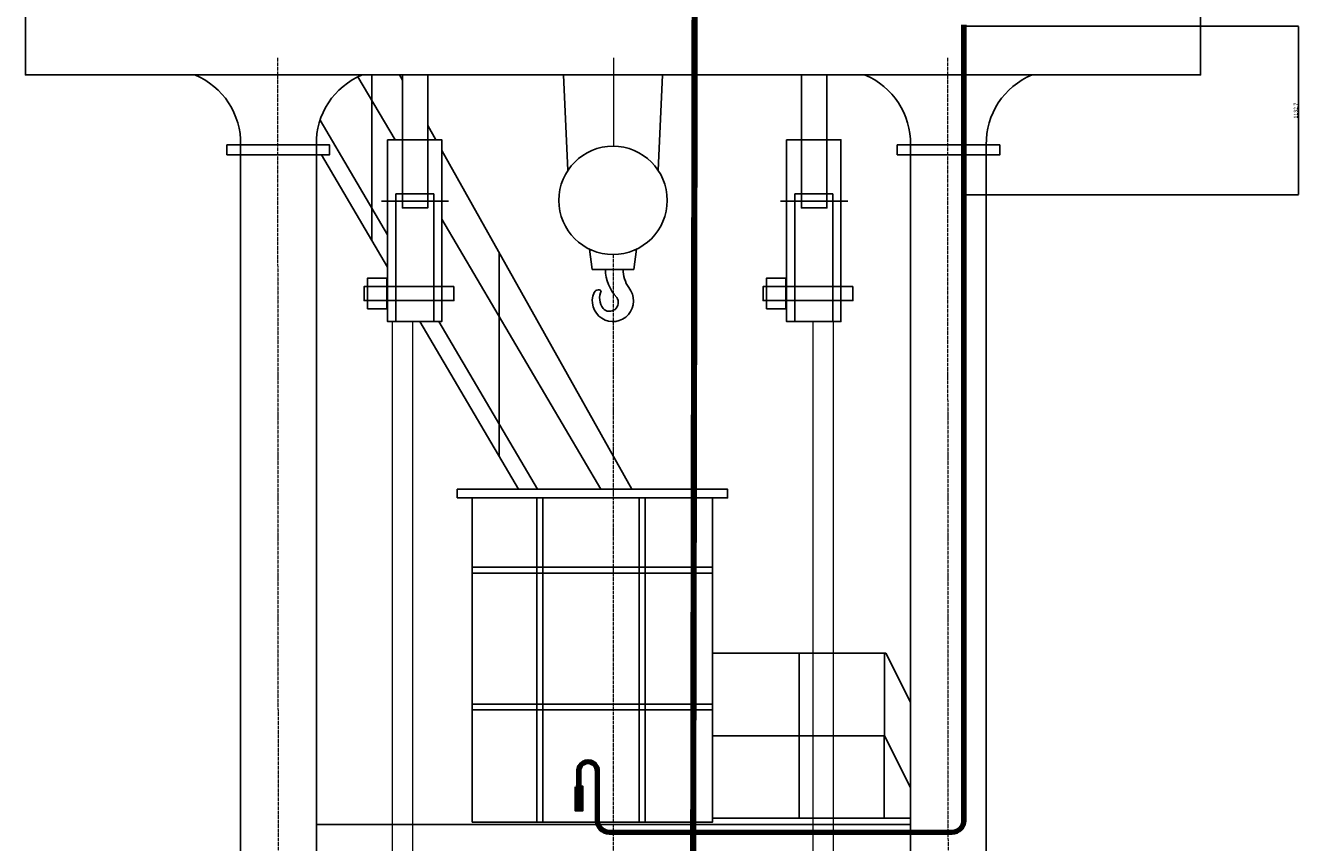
# Model space of a CAD drawing. Header units: millimetres. Extents: x -404827 to -46036, y 267324 to 306977.
# Tile 13 of 55: x -191031 to -182480, y 287544 to 293032. Entities that reach past the tile are written whole.
import ezdxf

# ---------------------------------------------------------------- set-up
doc = ezdxf.new("R2010")
doc.units = ezdxf.units.MM
doc.linetypes.add('ACAD_ISO04W100', pattern=[30, 24, -3, 0, -3])
doc.layers.add('Осевая', color=80, linetype='ACAD_ISO04W100', lineweight=20)
doc.layers.add('Основная', color=1, linetype='Continuous', lineweight=50)
doc.styles.get("Standard").update_dxf_attribs({"font": 'arial.ttf'})
doc.dimstyles.new('ISO-25', dxfattribs={"dimtxt": 2.5, "dimasz": 2.5, "dimexe": 1.25, "dimexo": 0.625, "dimtad": 1, "dimtxsty": 'Standard', "dimcen": 2.5, "dimadec": 0, "dimazin": 0, "dimtfac": 1, "dimtmove": 0, "dimatfit": 3, "dimfxl": 1, "dimarcsym": 0})

# ---------------------------------------------------------------- blocks, each defined once
blk = doc.blocks.new('*D113')
at = {"color": 0, "lineweight": -2, "transparency": 16777216}
for p, q in [((-184708.5, 293026.4), (-182479.5, 293026.4)), ((-182480.8, 293023.9), (-182480.8, 291896.2)), ((-184708.5, 291893.7), (-182479.5, 291893.7))]:
    blk.add_line(p, q, dxfattribs=at)
at = {"color": 0, "transparency": 16777216}
for points in [[(-182481.2, 293023.9), (-182480.4, 293023.9), (-182480.8, 293026.4)], [(-182481.2, 291896.2), (-182480.4, 291896.2), (-182480.8, 291893.7)]]:
    blk.add_solid(points, dxfattribs=at)
at = {"layer": 'Defpoints', "color": 0, "transparency": 16777216}
for p in [(-184709.1, 293026.4), (-184709.1, 291893.7), (-182480.8, 291893.7)]:
    blk.add_point(p, dxfattribs=at)
at = {"color": 0, "transparency": 16777216, "insert": (-182496.4, 292460.1), "char_height": 25, "attachment_point": 5, "rotation": 90}
blk.add_mtext('1132,7', dxfattribs=at)

msp = doc.modelspace()

# ---------------------------------------------------------------- linework, layer by layer
for p, q in [((-188797.834, 292686.651), (-188548.933, 292264.337)), ((-188703.716, 291587.723), (-188703.716, 292699.614)), ((-188519.507, 292699.614), (-188499.593, 292664.146)), ((-187388.15, 292058.049), (-187417.52, 292699.614)), ((-186780.979, 292058.049), (-186751.609, 292699.614)), ((-189052.344, 292396.499), (-188598.553, 291626.545)), ((-188328.582, 292359.562), (-188275.118, 292264.337)), ((-189043.211, 292163.747), (-188598.553, 291409.291)), ((-188234.56, 292192.101), (-186957.369, 289917.319)), ((-188544.078, 291042.87), (-188544.078, 291901.57)), ((-188544.078, 291901.57), (-188416.557, 291901.57)), ((-188289.035, 291901.57), (-188416.557, 291901.57)), ((-188289.035, 291042.87), (-188289.035, 291901.57)), ((-185863.57, 291042.87), (-185863.57, 291901.57)), ((-185863.57, 291901.57), (-185736.049, 291901.57)), ((-185608.527, 291901.57), (-185736.049, 291901.57)), ((-185608.527, 291042.87), (-185608.527, 291901.57)), ((-188234.56, 291730.937), (-187165.66, 289917.319)), ((-187848.434, 290136.553), (-187848.434, 291501.509)), ((-188382.594, 291042.87), (-187719.223, 289917.319)), ((-188254.55, 291042.87), (-187591.179, 289917.319)), ((-185252.364, 288815.647), (-185086.248, 288487.619)), ((-185261.92, 288261.365), (-185086.297, 287914.562))]:
    msp.add_line(p, q)
for points in [[(-191031.341, 293269.206), (-191031.341, 292699.614), (-183137.788, 292699.614), (-183137.788, 293255.731)], [(-188639.562, 291852.599), (-188414.088, 291852.599)], [(-188188.614, 291852.599), (-188414.088, 291852.599)], [(-185959.054, 291852.599), (-185733.58, 291852.599)], [(-185508.105, 291852.599), (-185733.58, 291852.599)], [(-187242.189, 291528.711), (-187225.317, 291393.225)], [(-186926.939, 291528.711), (-186943.812, 291393.225)], [(-187225.317, 291393.225), (-186943.812, 291393.225)], [(-185086.314, 287707.063), (-186415.36, 287707.126), (-186415.36, 288815.691), (-185252.364, 288815.647)], [(-185833.862, 288815.669), (-185833.903, 287707.104)], [(-185261.899, 288815.666), (-185261.941, 287707.102)], [(-186415.36, 288261.408), (-185261.92, 288261.365)]]:
    msp.add_lwpolyline(points)
for points in [[(-188499.593, 292699.614), (-188328.582, 292699.614), (-188328.582, 291806.704), (-188499.593, 291806.704)], [(-185819.085, 292699.614), (-185648.074, 292699.614), (-185648.074, 291806.704), (-185819.085, 291806.704)], [(-189678.135, 292229.501), (-188988.499, 292229.501), (-188988.499, 292163.747), (-189678.135, 292163.747)], [(-189585.93, 292229.501), (-189077.341, 292229.501), (-189077.341, 284743.618), (-189585.93, 284743.618)], [(-188598.553, 292264.337), (-188234.56, 292264.337), (-188234.56, 291042.87), (-188598.553, 291042.87)], [(-185918.045, 292264.337), (-185554.052, 292264.337), (-185554.052, 291042.87), (-185918.045, 291042.87)], [(-184485.136, 292229.501), (-185174.772, 292229.501), (-185174.772, 292163.747), (-184485.136, 292163.747)], [(-184577.341, 292229.501), (-185085.93, 292229.501), (-185086.566, 284743.619), (-184577.977, 284743.619)], [(-188153.646, 291278.254), (-188756.579, 291278.254), (-188756.579, 291183.767), (-188153.646, 291183.767)], [(-188604.683, 291335.566), (-188733.33, 291335.566), (-188733.33, 291129.554), (-188604.683, 291129.554)], [(-185473.138, 291278.254), (-186076.071, 291278.254), (-186076.071, 291183.767), (-185473.138, 291183.767)], [(-185924.175, 291335.566), (-186052.822, 291335.566), (-186052.822, 291129.554), (-185924.175, 291129.554)], [(-188130.884, 289859.04), (-186315.005, 289859.04), (-186315.005, 289917.319), (-188130.884, 289917.319)], [(-188030.529, 289859.04), (-186415.36, 289859.04), (-186415.36, 287681.191), (-188030.529, 287681.191)], [(-187596.768, 289859.04), (-187554.964, 289859.04), (-187554.964, 287681.191), (-187596.768, 287681.191)], [(-186909.659, 289859.04), (-186867.854, 289859.04), (-186867.854, 287681.191), (-186909.659, 287681.191)], [(-188030.529, 289392.562), (-186415.36, 289392.562), (-186415.36, 289353.225), (-188030.529, 289353.225)], [(-188030.529, 288474.37), (-186415.36, 288474.37), (-186415.36, 288435.032), (-188030.529, 288435.032)], [(-189077.341, 287664.492), (-185086.363, 287664.429), (-185086.363, 287137.172), (-189077.341, 287137.235)]]:
    msp.add_lwpolyline(points, close=True)
msp.add_circle((-187084.564, 291856.968), 364.14)
for centre, radius, start, end in [((-190081.137, 292240.747), 495.335, 358.6990381, 67.8769605), ((-188582.134, 292240.747), 495.335, 112.1230395, 181.3009619), ((-185581.137, 292240.748), 495.335, 358.6990381, 67.8769605), ((-184082.134, 292240.747), 495.335, 112.1230395, 181.3009619), ((-186858.112, 291395.889), 277.363, 180.550278, 223.3752076), ((-186792.446, 291396.632), 224.951, 180.8679545, 214.0305473), ((-187085.103, 291181.568), 138.698, 155.9578972, 40.0112298), ((-187182.631, 291223.445), 32.603, 54.385289, 160.1859734), ((-187057.073, 291200.333), 117.556, 155.034937, 216.3939561), ((-187108.207, 291171.063), 59.417, 222.9446155, 35.306744)]:
    msp.add_arc(centre, radius, start, end)
at = {"layer": 'Осевая', "color": 7, "lineweight": 20}
for p, q in [((-189338.231, 292813.759), (-189332.026, 284601.664)), ((-184838.231, 292813.759), (-184832.026, 284601.664))]:
    msp.add_line(p, q, dxfattribs=at)
at = {"layer": 'Осевая'}
msp.add_line((-187314.375, 288022.425), (-187314.375, 287919.287), dxfattribs=at)
at = {"layer": 'Осевая', "ltscale": 0.1}
msp.add_lwpolyline([(-186556.057, 281803.7), (-186535.058, 293734.602)], dxfattribs=at)
msp.add_lwpolyline([(-184727.719, 293036.905), (-184727.719, 287693.157, -0.41421356), (-184807.719, 287613.157), (-187097.607, 287613.157), (-187097.607, 287613.157)], format="xyb", dxfattribs=at)
at = {"layer": 'Осевая', "color": 7, "lineweight": 20, "ltscale": 50}
msp.add_lwpolyline([(-187082.192, 292813.759), (-187082.192, 292221.108)], dxfattribs=at)
at = {"layer": 'Осевая', "color": 7, "lineweight": 20}
msp.add_lwpolyline([(-187084.564, 291492.828), (-187084.564, 284601.664)], dxfattribs=at)
at = {"layer": 'Осевая'}
msp.add_lwpolyline([(-187189.716, 288021.784), (-187189.716, 287693.157, 0.41421356), (-187109.716, 287613.157), (-187097.607, 287613.157)], format="xyb", dxfattribs=at)
msp.add_arc((-187252.032, 288024.717), 62.385, 357.3059509, 182.1050494, dxfattribs=at)
at = {"layer": 'Основная'}
for p, q in [((-187322.775, 288022.425), (-187322.775, 287919.287)), ((-187305.975, 288022.425), (-187305.975, 287919.287)), ((-187198.116, 288021.784), (-187198.116, 287693.157)), ((-187181.316, 288021.784), (-187181.316, 287693.157)), ((-187109.716, 287621.557), (-187097.607, 287621.557)), ((-187109.716, 287604.757), (-187097.607, 287604.757))]:
    msp.add_line(p, q, dxfattribs=at)
for points in [[(-186566.206, 281803.7), (-186545.208, 293733.755)], [(-186545.472, 281803.7), (-186524.475, 293733.755)]]:
    msp.add_lwpolyline(points, dxfattribs=at)
for points in [[(-184719.319, 293036.905), (-184719.319, 287693.157, -0.41421356), (-184807.719, 287604.757), (-187097.607, 287604.757)], [(-184736.119, 293036.905), (-184736.119, 287693.157, -0.41421356), (-184807.719, 287621.557), (-187097.607, 287621.557)]]:
    msp.add_lwpolyline(points, format="xyb", dxfattribs=at)
at = {"layer": 'Основная', "color": 7, "lineweight": 20}
for points in [[(-188565.769, 291042.87), (-188430.353, 291042.87), (-188430.353, 281445.546), (-188565.769, 281445.546)], [(-185741.01, 291042.87), (-185605.594, 291042.87), (-185605.594, 281445.546), (-185741.01, 281445.546)]]:
    msp.add_lwpolyline(points, close=True, dxfattribs=at)
at = {"layer": 'Основная'}
msp.add_lwpolyline([(-187335.1, 287918.343), (-187291.495, 287918.343), (-187291.495, 287760.551), (-187335.1, 287760.551)], close=True, dxfattribs=at)
for centre in [(-187313.445, 287903.13), (-187313.445, 287878.418), (-187313.445, 287853.705), (-187313.445, 287828.992), (-187313.445, 287804.279), (-187313.445, 287779.567)]:
    msp.add_circle(centre, 9.767, dxfattribs=at)
for centre, radius, start, end in [((-187252.032, 288024.717), 70.785, 357.3059509, 182.1050494), ((-187252.032, 288024.717), 53.985, 357.3059509, 182.1050494), ((-187109.716, 287693.157), 88.4, 180, 270), ((-187109.716, 287693.157), 71.6, 180, 270)]:
    msp.add_arc(centre, radius, start, end, dxfattribs=at)

# ---------------------------------------------------------------- dimensions: what is measured, and where the dimension line sits
at = {"color": 6}
dim = msp.add_linear_dim(base=(-182480.789, 291893.715), p1=(-184709.078, 293026.411), p2=(-184709.078, 291893.715), angle=90, dimstyle='ISO-25', override={"dimtxt": 25}, dxfattribs=at)
dim.commit()
dim.dimension.update_dxf_attribs({"geometry": '*D113', "text_midpoint": (-182496.438, 292460.063)})

doc.saveas('drawing.dxf')
